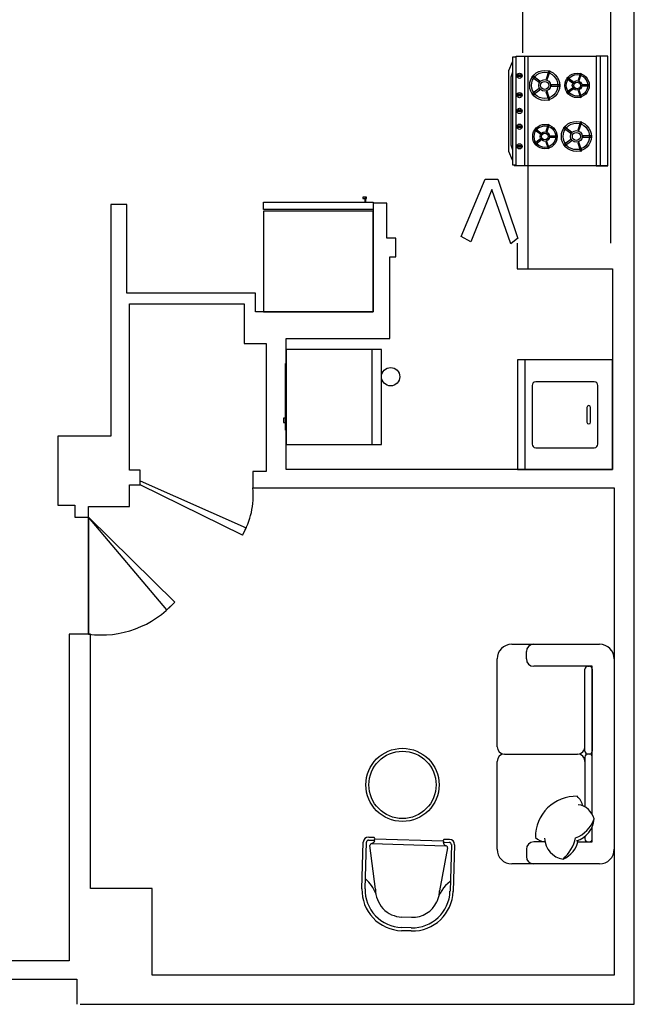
# Model space of a CAD drawing. Header units: inches. Extents: x -123 to 316, y 234 to 816.
# Tile 14 of 15: x 148 to 316, y 234 to 503. Entities that reach past the tile are written whole.
import ezdxf

# ---------------------------------------------------------------- set-up
doc = ezdxf.new("R2010")
doc.units = ezdxf.units.IN
doc.header["$MEASUREMENT"] = 0
for name, color, linetype in [('01', 8, 'Continuous'), ('08', 8, 'Continuous'), ('0EMPORARY', 7, 'Continuous'), ('C', 4, 'Continuous'), ('D', 3, 'Continuous'), ('F', 1, 'Continuous'), ('图层1', 1, 'Continuous'), ('图层8', 8, 'Continuous')]:
    doc.layers.add(name, color=color, linetype=linetype)

msp = doc.modelspace()

# ---------------------------------------------------------------- linework, layer by layer
at = {"color": 7}
for p, q in [((316.24, 234.17), (316.24, 815.74)), ((309.77, 534.86), (309.77, 442.23)), ((285.68, 510.22, -0.01), (285.68, 494.25, -0.01)), ((283.98, 493.02, 0), (282.94, 493.02, 0)), ((282.94, 493.02, 0), (282.94, 463.62, 0)), ((283.98, 463.32), (283.98, 493.32)), ((283.98, 493.32), (305.85, 493.32)), ((283.98, 463.62, 0), (283.98, 493.02, 0)), ((286.25, 493.32, 0), (286.25, 463.32, 0)), ((287.11, 493.32), (287.11, 463.32)), ((305.85, 493.32), (305.85, 463.32)), ((308.98, 493.32), (305.85, 493.32)), ((305.85, 493.32), (305.85, 463.32)), ((306.89, 493.32, 0), (306.89, 463.32, 0)), ((308.98, 463.32), (308.98, 493.32)), ((281.92, 489.38, 0), (282.94, 491.78, 0)), ((282.94, 491.78, 0), (282.94, 488.93, 0)), ((281.92, 467.25, 0), (281.92, 489.38, 0)), ((282.94, 488.93, 0), (282.49, 487.56, 0)), ((282.49, 487.56, 0), (282.49, 469.07, 0)), ((285.58, 488.14, -0.01), (284.19, 488.14, -0.01)), ((285.58, 487.78, -0.01), (284.19, 487.78, -0.01)), ((288.49, 487.93, -0.01), (288.28, 487.63, -0.01)), ((288.28, 487.63, -0.01), (290.23, 486.22, -0.01)), ((290.45, 486.51, -0.01), (288.49, 487.93, -0.01)), ((292.87, 489.34, -0.01), (292.13, 487.04, -0.01)), ((292.47, 486.93, -0.01), (293.22, 489.23, -0.01)), ((293.22, 489.23, -0.01), (292.87, 489.34, -0.01)), ((297.94, 487.45, -0.01), (297.77, 487.21, -0.01)), ((297.77, 487.21, -0.01), (299.36, 486.05, -0.01)), ((299.54, 486.29, -0.01), (297.94, 487.45, -0.01)), ((301.52, 488.6, -0.01), (300.91, 486.73, -0.01)), ((301.19, 486.64, -0.01), (301.8, 488.51, -0.01)), ((301.8, 488.51, -0.01), (301.52, 488.6, -0.01)), ((290.22, 484.45, -0.01), (288.27, 483.03, -0.01)), ((290.43, 484.16, -0.01), (290.22, 484.45, -0.01)), ((290.23, 486.22, -0.01), (290.45, 486.51, -0.01)), ((292.13, 487.04, -0.01), (292.47, 486.93, -0.01)), ((295.91, 485.5, -0.01), (293.5, 485.5, -0.01)), ((293.5, 485.5, -0.01), (293.5, 485.13, -0.01)), ((293.5, 485.13, -0.01), (295.91, 485.13, -0.01)), ((295.91, 485.13, -0.01), (295.91, 485.5, -0.01)), ((299.35, 484.61, -0.01), (297.76, 483.45, -0.01)), ((299.53, 484.37, -0.01), (299.35, 484.61, -0.01)), ((299.36, 486.05, -0.01), (299.54, 486.29, -0.01)), ((300.91, 486.73, -0.01), (301.19, 486.64, -0.01)), ((304, 485.47, -0.01), (302.03, 485.47, -0.01)), ((302.03, 485.47, -0.01), (302.03, 485.17, -0.01)), ((302.03, 485.17, -0.01), (304, 485.17, -0.01)), ((304, 485.17, -0.01), (304, 485.47, -0.01)), ((285.58, 482.85, -0.01), (284.19, 482.85, -0.01)), ((285.58, 482.49, -0.01), (284.19, 482.49, -0.01)), ((288.27, 483.03, -0.01), (288.48, 482.74, -0.01)), ((288.48, 482.74, -0.01), (290.43, 484.16, -0.01)), ((292.46, 483.71, -0.01), (292.11, 483.6, -0.01)), ((292.11, 483.6, -0.01), (292.85, 481.31, -0.01)), ((293.2, 481.42, -0.01), (292.46, 483.71, -0.01)), ((297.76, 483.45, -0.01), (297.93, 483.21, -0.01)), ((297.93, 483.21, -0.01), (299.53, 484.37, -0.01)), ((301.18, 484.01, -0.01), (300.89, 483.92, -0.01)), ((300.89, 483.92, -0.01), (301.5, 482.04, -0.01)), ((301.79, 482.14, -0.01), (301.18, 484.01, -0.01)), ((301.5, 482.04, -0.01), (301.79, 482.14, -0.01)), ((292.85, 481.31, -0.01), (293.2, 481.42, -0.01)), ((285.58, 478.54, -0.01), (284.19, 478.54, -0.01)), ((285.58, 478.17, -0.01), (284.19, 478.17, -0.01)), ((285.58, 474.22, -0.01), (284.19, 474.22, -0.01)), ((285.58, 473.85, -0.01), (284.19, 473.85, -0.01)), ((292.72, 474.61, -0.01), (292.11, 472.74, -0.01)), ((292.4, 472.65, -0.01), (293, 474.52, -0.01)), ((293, 474.52, -0.01), (292.72, 474.61, -0.01)), ((297.15, 473.98, -0.01), (296.94, 473.69, -0.01)), ((296.94, 473.69, -0.01), (298.89, 472.27, -0.01)), ((299.1, 472.57, -0.01), (297.15, 473.98, -0.01)), ((301.53, 475.4, -0.01), (300.79, 473.1, -0.01)), ((301.13, 472.99, -0.01), (301.88, 475.28, -0.01)), ((301.88, 475.28, -0.01), (301.53, 475.4, -0.01)), ((289.15, 473.46, -0.01), (288.97, 473.22, -0.01)), ((288.97, 473.22, -0.01), (290.57, 472.06, -0.01)), ((290.74, 472.3, -0.01), (289.15, 473.46, -0.01)), ((290.57, 472.06, -0.01), (290.74, 472.3, -0.01)), ((292.11, 472.74, -0.01), (292.4, 472.65, -0.01)), ((295.21, 471.48, -0.01), (293.24, 471.48, -0.01)), ((293.24, 471.48, -0.01), (293.24, 471.18, -0.01)), ((293.24, 471.18, -0.01), (295.21, 471.18, -0.01)), ((295.21, 471.18, -0.01), (295.21, 471.48, -0.01)), ((298.89, 472.27, -0.01), (299.1, 472.57, -0.01)), ((300.79, 473.1, -0.01), (301.13, 472.99, -0.01)), ((304.57, 471.55, -0.01), (302.16, 471.55, -0.01)), ((302.16, 471.55, -0.01), (302.16, 471.19, -0.01)), ((302.16, 471.19, -0.01), (304.57, 471.19, -0.01)), ((304.57, 471.19, -0.01), (304.57, 471.55, -0.01)), ((282.49, 469.07, 0), (282.94, 467.7, 0)), ((285.58, 468.85, -0.01), (284.19, 468.85, -0.01)), ((285.58, 468.49, -0.01), (284.19, 468.49, -0.01)), ((290.56, 470.62, -0.01), (288.96, 469.46, -0.01)), ((288.96, 469.46, -0.01), (289.14, 469.22, -0.01)), ((289.14, 469.22, -0.01), (290.73, 470.38, -0.01)), ((290.73, 470.38, -0.01), (290.56, 470.62, -0.01)), ((292.38, 470.02, -0.01), (292.1, 469.93, -0.01)), ((292.1, 469.93, -0.01), (292.71, 468.05, -0.01)), ((292.99, 468.15, -0.01), (292.38, 470.02, -0.01)), ((298.88, 470.51, -0.01), (296.93, 469.09, -0.01)), ((296.93, 469.09, -0.01), (297.14, 468.8, -0.01)), ((297.14, 468.8, -0.01), (299.09, 470.21, -0.01)), ((299.09, 470.21, -0.01), (298.88, 470.51, -0.01)), ((301.11, 469.77, -0.01), (300.77, 469.66, -0.01)), ((300.77, 469.66, -0.01), (301.51, 467.36, -0.01)), ((301.86, 467.48, -0.01), (301.11, 469.77, -0.01)), ((282.94, 464.85, 0), (281.92, 467.25, 0)), ((282.94, 467.7, 0), (282.94, 464.85, 0)), ((292.71, 468.05, -0.01), (292.99, 468.15, -0.01)), ((301.51, 467.36, -0.01), (301.86, 467.48, -0.01)), ((282.94, 463.62, 0), (283.98, 463.62, 0)), ((308.98, 463.32), (283.42, 463.32)), ((305.85, 463.32), (283.98, 463.32)), ((287.11, 463.32), (287.11, 435.17)), ((305.85, 463.32), (308.98, 463.32)), ((268.96, 444.02), (275.5, 459.68)), ((275.5, 459.68), (278.99, 459.68)), ((278.99, 459.68), (284.4, 443.46)), ((277.3, 456.86), (271.56, 442.56)), ((282.49, 441.99), (277.3, 456.86)), ((177.61, 452.76), (173.16, 452.76)), ((173.16, 452.76), (173.16, 389.45)), ((177.61, 428.55), (177.61, 452.76)), ((214.9, 451.44, 0), (214.9, 453.44, 0)), ((214.9, 453.44, 0), (244.9, 453.44, 0)), ((243.05, 454.76, 0), (242.05, 454.76, 0)), ((242.05, 454.76, 0), (242.05, 454.44, 0)), ((242.05, 454.44, 0), (243.05, 454.44, 0)), ((242.9, 454.44, 0), (242.58, 454.44, 0)), ((242.58, 454.44, 0), (242.58, 453.44, 0)), ((242.58, 453.44, 0), (242.9, 453.44, 0)), ((242.9, 453.44, 0), (242.9, 454.44, 0)), ((243.05, 454.44, 0), (243.05, 454.76, 0)), ((244.9, 453.44, 0), (244.9, 451.44, 0)), ((248.59, 453.16), (244.9, 453.16)), ((244.9, 453.16), (244.9, 423.44)), ((248.59, 443.61), (248.59, 453.16)), ((244.9, 451.44, 0), (214.9, 451.44, 0)), ((244.9, 450.94), (214.9, 450.94)), ((214.9, 450.94), (214.9, 423.44)), ((244.9, 423.44), (244.9, 450.94)), ((251.05, 443.61), (248.59, 443.61)), ((251.05, 438.43), (251.05, 443.61)), ((271.56, 442.56), (268.96, 444.02)), ((284.44, 443.54), (282.52, 442.07)), ((284.21, 442.23), (284.21, 435.17)), ((249.42, 416.15), (249.42, 438.43)), ((249.42, 438.43), (251.05, 438.43)), ((284.21, 435.17), (310.31, 435.17)), ((310.31, 435.17), (310.31, 380.3)), ((212.73, 428.55), (177.61, 428.55)), ((212.73, 423.44), (212.73, 428.55)), ((178.27, 380.13), (178.27, 425.61)), ((178.27, 425.61), (209.65, 425.61)), ((209.65, 425.61), (209.65, 414.82)), ((244.9, 423.44), (212.73, 423.44)), ((214.9, 423.44), (244.9, 423.44)), ((209.65, 414.82), (215.68, 414.82)), ((215.68, 414.82), (215.68, 379.79)), ((221.15, 380.3), (221.15, 416.15)), ((221.15, 416.15), (249.42, 416.15)), ((173.16, 389.45), (158.75, 389.45)), ((158.75, 389.45), (158.75, 370.63)), ((181.25, 380.13), (178.27, 380.13)), ((181.25, 376.18), (181.25, 380.13)), ((215.68, 379.79), (212.04, 379.79)), ((212.04, 379.79), (212.04, 375.3)), ((310.31, 380.3), (221.15, 380.3)), ((181.25, 376.18), (181.25, 377.21)), ((181.25, 377.21), (210.2, 364.41)), ((178.27, 370.23), (178.27, 376.18)), ((178.27, 376.18), (181.25, 376.18)), ((209.15, 362.39), (181.25, 376.18)), ((212.04, 375.3), (310.76, 375.3)), ((310.76, 375.3), (310.76, 242.13)), ((158.75, 370.63), (158.75, 370.63)), ((158.75, 370.63), (163.37, 370.63)), ((163.37, 370.63), (163.37, 367.34)), ((167.05, 367.34), (167.05, 370.23)), ((167.05, 370.23), (178.27, 370.23)), ((163.37, 367.34), (167.05, 367.34)), ((167.05, 367.34), (167.05, 335.33)), ((167.05, 335.33), (167.05, 367.34)), ((167.05, 367.34), (190.65, 344.09)), ((188.52, 341.96), (167.05, 367.34)), ((210.2, 364.41), (209.15, 362.39)), ((190.65, 344.09), (188.52, 341.96)), ((167.61, 335.33), (161.84, 335.33)), ((161.84, 335.33), (161.84, 246.08)), ((167.61, 265.79), (167.61, 335.33)), ((184.47, 265.79), (167.61, 265.79)), ((184.47, 242.13), (184.47, 265.79)), ((161.84, 246.08), (141.88, 246.08)), ((141.88, 241.01), (163.89, 241.01)), ((163.89, 241.01), (163.89, 234.17)), ((310.76, 242.13), (184.47, 242.13)), ((164.8, 234.17), (311.8, 234.17)), ((311.8, 234.17), (316.24, 234.17))]:
    msp.add_line(p, q, dxfattribs=at)
for centre, radius in [((284.88, 487.96, -0.01), 0.722), ((291.75, 485.33, -0.01), 4.1), ((291.75, 485.33, -0.01), 3.6), ((300.6, 485.33, -0.01), 3.34), ((300.6, 485.33, -0.01), 2.94), ((291.75, 485.33, -0.01), 1.6), ((291.75, 485.33, -0.01), 1.1), ((300.6, 485.33, -0.01), 1.3), ((300.6, 485.33, -0.01), 0.895), ((284.88, 482.67, -0.01), 0.722), ((284.88, 478.35, -0.01), 0.722), ((284.88, 474.03, -0.01), 0.722), ((291.81, 471.34, -0.01), 3.34), ((291.81, 471.34, -0.01), 2.94), ((300.41, 471.38, -0.01), 4.1), ((300.41, 471.38, -0.01), 3.6), ((291.81, 471.34, -0.01), 1.3), ((291.81, 471.34, -0.01), 0.895), ((300.41, 471.38, -0.01), 1.6), ((300.41, 471.38, -0.01), 1.1), ((284.88, 468.67, -0.01), 0.722)]:
    msp.add_circle(centre, radius, dxfattribs=at)
for centre, radius, start, end in [((190.48, 373.33), 21.64, 329.6248, 5.2231), ((170.56, 362.07), 26.96, 262.5235, 318.1736)]:
    msp.add_arc(centre, radius, start, end, dxfattribs=at)
at = {"layer": '01', "color": 7}
msp.add_circle((252.9, 294.15), 10, dxfattribs=at)
at = {"layer": '08', "color": 7}
msp.add_circle((252.9, 294.15), 9.2, dxfattribs=at)
at = {"layer": '0EMPORARY', "color": 7, "linetype": 'Continuous'}
for p, q in [((221.15, 413.18), (221.15, 387.18)), ((247.15, 413.18), (221.15, 413.18)), ((244.55, 413.18), (244.55, 387.18)), ((247.15, 387.18), (247.15, 413.18)), ((220.9, 391.09), (220.9, 409.28)), ((310.31, 410.3), (284.31, 410.3)), ((284.31, 410.3), (284.31, 380.3)), ((286.31, 410.3), (286.31, 380.3)), ((310.31, 380.3), (310.31, 410.3)), ((305.31, 404.3), (289.31, 404.3)), ((288.31, 403.3), (288.31, 387.3)), ((306.31, 387.3), (306.31, 403.3)), ((303.31, 397.3), (303.31, 393.3)), ((303.81, 397.8), (303.81, 397.8)), ((304.31, 393.3), (304.31, 397.3)), ((220.9, 394.36), (220.42, 394.36)), ((220.42, 394.36), (220.42, 393.17)), ((220.42, 393.17), (220.9, 393.17)), ((303.81, 392.8), (303.81, 392.8)), ((221.15, 387.18), (247.15, 387.18)), ((289.31, 386.3), (305.31, 386.3)), ((284.31, 380.3), (310.31, 380.3))]:
    msp.add_line(p, q, dxfattribs=at)
msp.add_circle((249.65, 405.7), 2.5, dxfattribs=at)
for centre, radius, start, end in [((289.31, 403.3), 1, 90, 180), ((305.31, 403.3), 1, 0, 90), ((303.81, 397.3), 0.5, 90, 180), ((303.81, 397.3), 0.5, 0, 90), ((303.81, 393.3), 0.5, 180, 270), ((303.81, 393.3), 0.5, 270, 0), ((289.31, 387.3), 1, 180, 270), ((305.31, 387.3), 1, 270, 0)]:
    msp.add_arc(centre, radius, start, end, dxfattribs=at)
at = {"layer": 'C', "color": 7}
for centre, radius, start, end in [((300.34, 279.9), 11.12, 88.285, 180.5789), ((296.06, 286.49), 6.47, 16.7793, 44.4945), ((300.2, 283.56), 5.22, 14.1064, 82.232), ((296.97, 287.89), 8.84, 291.5683, 339.7406), ((298.47, 285.37), 6.81, 287.2714, 355.4668), ((292.35, 283.05), 4.53, 226.1116, 263.7097), ((297.76, 279.78), 6.03, 182.0672, 260.6072), ((288.82, 282.44), 11.73, 312.7368, 346.3508), ((293.98, 280.33), 7.08, 293.3152, 349.3613)]:
    msp.add_arc(centre, radius, start, end, dxfattribs=at)
at = {"layer": 'D', "color": 7}
for p, q in [((286.76, 328.56), (286.76, 330.56)), ((286.76, 328.56), (286.76, 330.56)), ((304.76, 326.56), (288.76, 326.56)), ((304.76, 326.56), (288.76, 326.56)), ((302.76, 303.36), (302.76, 325.76)), ((303.56, 326.56), (303.96, 326.56)), ((304.76, 286.09), (304.76, 326.56)), ((304.76, 286.09), (304.76, 326.56)), ((304.76, 325.76), (304.76, 303.36)), ((280.76, 302.56), (300.76, 302.56)), ((302.76, 301.76), (302.76, 288.11)), ((303.96, 302.56), (303.56, 302.56)), ((303.96, 302.56), (303.56, 302.56)), ((304.76, 286.09), (304.76, 301.76)), ((304.76, 278.56), (304.76, 282.76)), ((304.76, 279.36), (304.76, 282.76)), ((302.76, 280.08), (302.76, 279.36)), ((291.86, 278.56), (288.76, 278.56)), ((300.83, 278.56), (304.76, 278.56)), ((303.56, 278.56), (303.96, 278.56)), ((286.76, 276.56), (286.76, 274.56))]:
    msp.add_line(p, q, dxfattribs=at)
for centre, radius, start, end in [((288.76, 330.56), 2, 90, 180), ((288.76, 330.56), 2, 90, 180), ((288.76, 328.56), 2, 180, 270), ((288.76, 328.56), 2, 180, 270), ((303.56, 325.76), 0.8, 90, 180), ((303.96, 325.76), 0.8, 0, 90), ((300.76, 304.56), 2, 270, 0), ((300.76, 300.56), 2, 0, 90), ((303.56, 303.36), 0.8, 180, 270), ((303.56, 301.76), 0.8, 90, 180), ((303.96, 303.36), 0.8, 270, 0), ((303.96, 301.76), 0.8, 0, 90), ((288.76, 276.56), 2, 90, 180), ((303.56, 279.36), 0.8, 180, 270), ((303.96, 279.36), 0.8, 270, 0), ((288.76, 274.56), 2, 180, 270)]:
    msp.add_arc(centre, radius, start, end, dxfattribs=at)
at = {"layer": 'F', "color": 7}
for p, q in [((282.76, 332.56), (306.76, 332.56)), ((278.76, 304.56), (278.76, 328.56)), ((310.76, 328.56), (310.76, 276.56)), ((278.76, 276.56), (278.76, 300.56)), ((306.76, 272.56), (282.76, 272.56))]:
    msp.add_line(p, q, dxfattribs=at)
for centre, radius, start, end in [((282.76, 328.56), 4, 90, 180), ((306.76, 328.56), 4, 0, 90), ((280.79, 304.59), 2.03, 180.926, 269.074), ((280.76, 300.56), 2, 90, 180), ((282.76, 276.56), 4, 180, 270), ((306.76, 276.56), 4, 270, 0)]:
    msp.add_arc(centre, radius, start, end, dxfattribs=at)
at = {"layer": '图层1', "color": 7}
for p, q in [((243.66, 279.89), (245.07, 279.85)), ((241.83, 265.76), (242.19, 278.51)), ((245.54, 265.66), (243.97, 277.59)), ((244.55, 278.1), (264.66, 277.52)), ((245.05, 279), (245.36, 278.99)), ((263.97, 278.45), (264.28, 278.44)), ((264.31, 279.3), (265.72, 279.26)), ((267.1, 277.79), (266.74, 265.04)), ((265.22, 276.98), (263.02, 265.15)), ((255.37, 257.93), (252.76, 258.01)), ((255.27, 254.22), (252.65, 254.29))]:
    msp.add_line(p, q, dxfattribs=at)
for centre, radius, start, end in [((243.62, 278.46), 1.43, 88.3473, 178.3473), ((244.54, 277.53), 0.572, 88.3473, 173.8117), ((243.86, 279.53), 1.59, 295.7374, 339.9069), ((244.91, 279.43), 0.452, 286.8812, 358.3473), ((244.91, 279.43), 0.452, 358.3473, 69.8134), ((265.53, 278.88), 1.61, 195.3992, 237.5377), ((264.44, 278.87), 0.452, 106.8812, 178.3473), ((264.44, 278.87), 0.452, 178.3473, 249.8134), ((264.65, 276.95), 0.572, 3.7154, 88.3473), ((265.67, 277.83), 1.43, 358.3473, 88.3473), ((271.48, 260.16), 9.4, 126.0309, 167.5079), ((252.97, 265.44), 11.15, 178.3473, 268.3473), ((252.97, 265.44), 7.43, 178.3473, 268.3473), ((255.59, 265.37), 11.15, 268.3473, 358.3473), ((255.59, 265.37), 7.43, 268.3473, 334.6865)]:
    msp.add_arc(centre, radius, start, end, dxfattribs=at)
at = {"layer": '图层8', "color": 7}
for p, q in [((242.68, 265.74), (243.05, 278.48)), ((243.64, 279.04), (245.05, 279)), ((245.37, 279.42), (263.99, 278.88)), ((264.28, 278.44), (265.69, 278.4)), ((266.25, 277.81), (265.88, 265.07)), ((255.29, 255.08), (252.68, 255.15))]:
    msp.add_line(p, q, dxfattribs=at)
for centre, radius, start, end in [((243.62, 278.46), 0.572, 88.3473, 178.3473), ((265.67, 277.83), 0.572, 358.3473, 88.3473), ((236.81, 261.16), 9.4, 20.5081, 50.6638), ((252.97, 265.44), 10.29, 178.3473, 268.3473), ((255.59, 265.37), 10.29, 268.3473, 358.3473), ((255.59, 265.37), 7.43, 349.008, 358.3473)]:
    msp.add_arc(centre, radius, start, end, dxfattribs=at)

doc.saveas('drawing.dxf')
